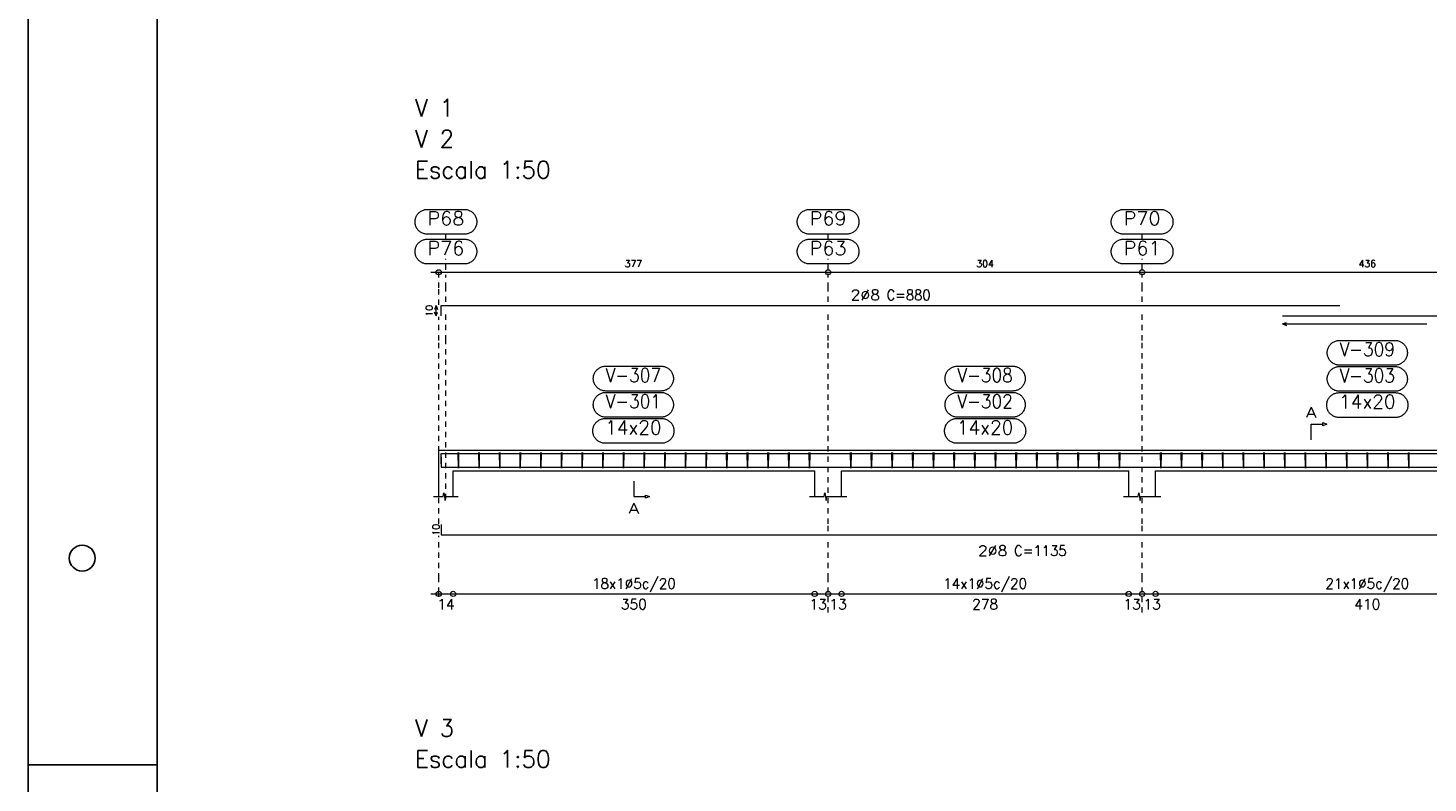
# Model space of a CAD drawing. Header units: millimetres. Extents: x -80 to 444, y 0 to 170.
# Tile 115 of 133: x 270 to 297, y 79 to 94. Entities that reach past the tile are written whole.
import ezdxf
from ezdxf.enums import TextEntityAlignment as Align

# ---------------------------------------------------------------- set-up
doc = ezdxf.new("R2010")
doc.units = ezdxf.units.MM
doc.linetypes.add('CYPE_PUNTO', pattern=[0.075, 0, -0.075])
for name, color, linetype, lineweight in [('ARM_COMPRIMENTOS', 3, 'Continuous', 0), ('ARM_DENTRO_VIGA', 4, 'Continuous', 15), ('ARM_ESTRIBOS', 3, 'Continuous', 0), ('ARM_TEXTOS', 3, 'Continuous', 0), ('COT_ARM', 3, 'Continuous', 0), ('COT_COTAS', 3, 'Continuous', 0), ('COT_EST', 3, 'Continuous', 0), ('COT_LIN_APOIOS', 2, 'CYPE_PUNTO', 0), ('COT_LIN_AUX_COTA', 2, 'CYPE_PUNTO', 0), ('MARCAS_PLANTA', 3, 'Continuous', 0), ('REF_NOME', 3, 'Continuous', 0), ('REF_REFERENCIA', 3, 'Continuous', 0), ('SEC_CONTORNOS', 2, 'Continuous', 9), ('TEXTO_REF_NOME', 3, 'Continuous', 0), ('TEXTO_REF_REFERENCIA', 3, 'Continuous', 0), ('TXT_COMP', 3, 'Continuous', 0), ('TXT_EST', 3, 'Continuous', 0)]:
    doc.layers.add(name, color=color, linetype=linetype, lineweight=lineweight)
doc.styles.add('CYPETXT', font='romans', dxfattribs={"height": 0.2})

msp = doc.modelspace()

# ---------------------------------------------------------------- linework, layer by layer
at = {"color": 1}
msp.add_line((270, 79.85), (272.5, 79.85), dxfattribs=at)
at = {"color": 2}
msp.add_lwpolyline([(270, 124.4), (270, 65), (354.1, 65), (354.1, 124.4)], close=True, dxfattribs=at)
at = {"color": 6}
msp.add_lwpolyline([(272.5, 123.4), (272.5, 66), (353.1, 66), (353.1, 123.4)], close=True, dxfattribs=at)
at = {"color": 1}
msp.add_circle((271.05, 83.85), 0.25, dxfattribs=at)
at = {"layer": 'ARM_COMPRIMENTOS'}
for p, q in [((277.9015, 88.7357), (277.8715, 88.6607)), ((277.9015, 88.7357), (277.9315, 88.6607)), ((277.9015, 88.5357), (277.9015, 88.7357)), ((277.9015, 88.5357), (277.8715, 88.6107)), ((277.9015, 88.5357), (277.9315, 88.6107))]:
    msp.add_line(p, q, dxfattribs=at)
at = {"layer": 'ARM_DENTRO_VIGA'}
for points in [[(278.0015, 88.5357), (278.0015, 88.7357), (295.4015, 88.7357)], [(294.2915, 88.5357), (303.9915, 88.5357)], [(278.0015, 85.6732), (278.0015, 85.8732), (295.4015, 85.8732)], [(278.0015, 85.8092), (278.0015, 85.6092), (300.5015, 85.6092)], [(294.2915, 85.8732), (303.9915, 85.8732)], [(278.0015, 84.4987), (278.0015, 84.2987), (300.5015, 84.2987)]]:
    msp.add_lwpolyline(points, dxfattribs=at)
at = {"layer": 'ARM_ESTRIBOS'}
for points in [[(278.3375, 85.8422), (278.3375, 85.8912), (278.3325, 85.5912), (278.3275, 85.8912), (278.3275, 85.8612), (278.3275, 85.8122)], [(278.7375, 85.8422), (278.7375, 85.8912), (278.7325, 85.5912), (278.7275, 85.8912), (278.7275, 85.8612), (278.7275, 85.8122)], [(279.1375, 85.8422), (279.1375, 85.8912), (279.1325, 85.5912), (279.1275, 85.8912), (279.1275, 85.8612), (279.1275, 85.8122)], [(279.5375, 85.8422), (279.5375, 85.8912), (279.5325, 85.5912), (279.5275, 85.8912), (279.5275, 85.8612), (279.5275, 85.8122)], [(279.9375, 85.8422), (279.9375, 85.8912), (279.9325, 85.5912), (279.9275, 85.8912), (279.9275, 85.8612), (279.9275, 85.8122)], [(280.3375, 85.8422), (280.3375, 85.8912), (280.3325, 85.5912), (280.3275, 85.8912), (280.3275, 85.8612), (280.3275, 85.8122)], [(280.7375, 85.8422), (280.7375, 85.8912), (280.7325, 85.5912), (280.7275, 85.8912), (280.7275, 85.8612), (280.7275, 85.8122)], [(281.1375, 85.8422), (281.1375, 85.8912), (281.1325, 85.5912), (281.1275, 85.8912), (281.1275, 85.8612), (281.1275, 85.8122)], [(281.5375, 85.8422), (281.5375, 85.8912), (281.5325, 85.5912), (281.5275, 85.8912), (281.5275, 85.8612), (281.5275, 85.8122)], [(281.9375, 85.8422), (281.9375, 85.8912), (281.9325, 85.5912), (281.9275, 85.8912), (281.9275, 85.8612), (281.9275, 85.8122)], [(282.3375, 85.8422), (282.3375, 85.8912), (282.3325, 85.5912), (282.3275, 85.8912), (282.3275, 85.8612), (282.3275, 85.8122)], [(282.7375, 85.8422), (282.7375, 85.8912), (282.7325, 85.5912), (282.7275, 85.8912), (282.7275, 85.8612), (282.7275, 85.8122)], [(283.1375, 85.8422), (283.1375, 85.8912), (283.1325, 85.5912), (283.1275, 85.8912), (283.1275, 85.8612), (283.1275, 85.8122)], [(283.5375, 85.8422), (283.5375, 85.8912), (283.5325, 85.5912), (283.5275, 85.8912), (283.5275, 85.8612), (283.5275, 85.8122)], [(283.9375, 85.8422), (283.9375, 85.8912), (283.9325, 85.5912), (283.9275, 85.8912), (283.9275, 85.8612), (283.9275, 85.8122)], [(284.3375, 85.8422), (284.3375, 85.8912), (284.3325, 85.5912), (284.3275, 85.8912), (284.3275, 85.8612), (284.3275, 85.8122)], [(284.7375, 85.8422), (284.7375, 85.8912), (284.7325, 85.5912), (284.7275, 85.8912), (284.7275, 85.8612), (284.7275, 85.8122)], [(285.1375, 85.8422), (285.1375, 85.8912), (285.1325, 85.5912), (285.1275, 85.8912), (285.1275, 85.8612), (285.1275, 85.8122)], [(285.9375, 85.8422), (285.9375, 85.8912), (285.9325, 85.5912), (285.9275, 85.8912), (285.9275, 85.8612), (285.9275, 85.8122)], [(286.3375, 85.8422), (286.3375, 85.8912), (286.3325, 85.5912), (286.3275, 85.8912), (286.3275, 85.8612), (286.3275, 85.8122)], [(286.7375, 85.8422), (286.7375, 85.8912), (286.7325, 85.5912), (286.7275, 85.8912), (286.7275, 85.8612), (286.7275, 85.8122)], [(287.1375, 85.8422), (287.1375, 85.8912), (287.1325, 85.5912), (287.1275, 85.8912), (287.1275, 85.8612), (287.1275, 85.8122)], [(287.5375, 85.8422), (287.5375, 85.8912), (287.5325, 85.5912), (287.5275, 85.8912), (287.5275, 85.8612), (287.5275, 85.8122)], [(287.9375, 85.8422), (287.9375, 85.8912), (287.9325, 85.5912), (287.9275, 85.8912), (287.9275, 85.8612), (287.9275, 85.8122)], [(288.3375, 85.8422), (288.3375, 85.8912), (288.3325, 85.5912), (288.3275, 85.8912), (288.3275, 85.8612), (288.3275, 85.8122)], [(288.7375, 85.8422), (288.7375, 85.8912), (288.7325, 85.5912), (288.7275, 85.8912), (288.7275, 85.8612), (288.7275, 85.8122)], [(289.1375, 85.8422), (289.1375, 85.8912), (289.1325, 85.5912), (289.1275, 85.8912), (289.1275, 85.8612), (289.1275, 85.8122)], [(289.5375, 85.8422), (289.5375, 85.8912), (289.5325, 85.5912), (289.5275, 85.8912), (289.5275, 85.8612), (289.5275, 85.8122)], [(289.9375, 85.8422), (289.9375, 85.8912), (289.9325, 85.5912), (289.9275, 85.8912), (289.9275, 85.8612), (289.9275, 85.8122)], [(290.3375, 85.8422), (290.3375, 85.8912), (290.3325, 85.5912), (290.3275, 85.8912), (290.3275, 85.8612), (290.3275, 85.8122)], [(290.7375, 85.8422), (290.7375, 85.8912), (290.7325, 85.5912), (290.7275, 85.8912), (290.7275, 85.8612), (290.7275, 85.8122)], [(291.1375, 85.8422), (291.1375, 85.8912), (291.1325, 85.5912), (291.1275, 85.8912), (291.1275, 85.8612), (291.1275, 85.8122)], [(291.9375, 85.8422), (291.9375, 85.8912), (291.9325, 85.5912), (291.9275, 85.8912), (291.9275, 85.8612), (291.9275, 85.8122)], [(292.3375, 85.8422), (292.3375, 85.8912), (292.3325, 85.5912), (292.3275, 85.8912), (292.3275, 85.8612), (292.3275, 85.8122)], [(292.7375, 85.8422), (292.7375, 85.8912), (292.7325, 85.5912), (292.7275, 85.8912), (292.7275, 85.8612), (292.7275, 85.8122)], [(293.1375, 85.8422), (293.1375, 85.8912), (293.1325, 85.5912), (293.1275, 85.8912), (293.1275, 85.8612), (293.1275, 85.8122)], [(293.5375, 85.8422), (293.5375, 85.8912), (293.5325, 85.5912), (293.5275, 85.8912), (293.5275, 85.8612), (293.5275, 85.8122)], [(293.9375, 85.8422), (293.9375, 85.8912), (293.9325, 85.5912), (293.9275, 85.8912), (293.9275, 85.8612), (293.9275, 85.8122)], [(294.3375, 85.8422), (294.3375, 85.8912), (294.3325, 85.5912), (294.3275, 85.8912), (294.3275, 85.8612), (294.3275, 85.8122)], [(294.7375, 85.8422), (294.7375, 85.8912), (294.7325, 85.5912), (294.7275, 85.8912), (294.7275, 85.8612), (294.7275, 85.8122)], [(295.1375, 85.8422), (295.1375, 85.8912), (295.1325, 85.5912), (295.1275, 85.8912), (295.1275, 85.8612), (295.1275, 85.8122)], [(295.5375, 85.8422), (295.5375, 85.8912), (295.5325, 85.5912), (295.5275, 85.8912), (295.5275, 85.8612), (295.5275, 85.8122)], [(295.9375, 85.8422), (295.9375, 85.8912), (295.9325, 85.5912), (295.9275, 85.8912), (295.9275, 85.8612), (295.9275, 85.8122)], [(296.3375, 85.8422), (296.3375, 85.8912), (296.3325, 85.5912), (296.3275, 85.8912), (296.3275, 85.8612), (296.3275, 85.8122)], [(296.7375, 85.8422), (296.7375, 85.8912), (296.7325, 85.5912), (296.7275, 85.8912), (296.7275, 85.8612), (296.7275, 85.8122)]]:
    msp.add_lwpolyline(points, dxfattribs=at)
at = {"layer": 'COT_ARM'}
for q in [(294.3665, 88.4107), (294.3665, 88.3507), (297.086, 88.3807)]:
    msp.add_line((294.2915, 88.3807), q, dxfattribs=at)
at = {"layer": 'COT_COTAS'}
msp.add_lwpolyline([(277.8015, 89.3807), (285.4915, 89.3807), (291.5715, 89.3807), (300.2915, 89.3807), (308.8915, 89.3807), (317.3715, 89.3807), (326.3815, 89.3807)], dxfattribs=at)
for centre in [(277.9515, 89.3807), (285.4915, 89.3807), (291.5715, 89.3807)]:
    msp.add_circle(centre, 0.05, dxfattribs=at)
at = {"layer": 'COT_EST'}
msp.add_lwpolyline([(277.8015, 83.1587), (278.2315, 83.1587), (285.2315, 83.1587), (285.4915, 83.1587), (285.7515, 83.1587), (291.3115, 83.1587), (291.5715, 83.1587), (291.8315, 83.1587), (300.0315, 83.1587), (300.2915, 83.1587), (300.5515, 83.1587), (308.6315, 83.1587), (308.8915, 83.1587), (309.1515, 83.1587), (317.1115, 83.1587), (317.3715, 83.1587), (317.6315, 83.1587), (325.7115, 83.1587), (326.3815, 83.1587)], dxfattribs=at)
for centre in [(277.9515, 83.1587), (278.2315, 83.1587), (285.2315, 83.1587), (285.4915, 83.1587), (285.7515, 83.1587), (291.3115, 83.1587), (291.5715, 83.1587), (291.8315, 83.1587)]:
    msp.add_circle(centre, 0.05, dxfattribs=at)
at = {"layer": 'COT_LIN_APOIOS'}
for p, q in [((285.4915, 82.7987), (285.4915, 83.1337)), ((291.5715, 82.7987), (291.5715, 83.1337))]:
    msp.add_line(p, q, dxfattribs=at)
for points in [[(277.9515, 88.7507), (277.9515, 89.0807), (277.9515, 89.3557), (277.9515, 89.3807)], [(285.4915, 88.8107), (285.4915, 89.0807), (285.4915, 89.3557)], [(291.5715, 88.8107), (291.5715, 89.0807), (291.5715, 89.3557)], [(285.4915, 84.3737), (285.4915, 84.5137), (285.4915, 88.0632), (285.4915, 88.6607)], [(291.5715, 84.3737), (291.5715, 84.5137), (291.5715, 88.0632), (291.5715, 88.6607)], [(277.9515, 84.5137), (277.9515, 88.0632), (277.9515, 88.5207)], [(277.9515, 83.0987), (277.9515, 83.1337), (277.9515, 83.1837), (277.9515, 83.4587), (277.9515, 84.2837)], [(285.4915, 83.1837), (285.4915, 83.4587), (285.4915, 84.2237)], [(291.5715, 83.1837), (291.5715, 83.4587), (291.5715, 84.2237)]]:
    msp.add_lwpolyline(points, dxfattribs=at)
at = {"layer": 'COT_LIN_AUX_COTA'}
for p, q in [((278.0915, 90.0207), (278.0915, 90.1167)), ((285.4915, 90.0207), (285.4915, 90.1167)), ((291.5715, 90.0207), (291.5715, 90.1167)), ((278.0915, 89.4307), (278.0915, 89.6407)), ((285.4915, 89.4307), (285.4915, 89.6407)), ((291.5715, 89.4307), (291.5715, 89.6407))]:
    msp.add_line(p, q, dxfattribs=at)
for points in [[(278.0915, 88.8107), (278.0915, 89.0807), (278.0915, 89.3307)], [(278.0915, 84.9912), (278.0915, 88.0632), (278.0915, 88.6607)]]:
    msp.add_lwpolyline(points, dxfattribs=at)
at = {"layer": 'MARCAS_PLANTA'}
for points in [[(294.8465, 86.1412), (294.8465, 86.4412), (295.0715, 86.4412), (295.0715, 86.4712), (295.1465, 86.4412), (295.0715, 86.4112), (295.0715, 86.4412)], [(281.7315, 85.3412), (281.7315, 85.0412), (281.9565, 85.0412), (281.9565, 85.0712), (282.0315, 85.0412), (281.9565, 85.0112), (281.9565, 85.0412)]]:
    msp.add_lwpolyline(points, dxfattribs=at)
at = {"layer": 'REF_NOME'}
for points in [[(296.4675, 88.0632), (296.4835, 88.0627), (296.4995, 88.0611), (296.5153, 88.0584), (296.5309, 88.0547), (296.5462, 88.0499), (296.5612, 88.0442), (296.5757, 88.0374), (296.5898, 88.0297), (296.6033, 88.0211), (296.6162, 88.0116), (296.6285, 88.0012), (296.64, 87.9901), (296.6508, 87.9782), (296.6607, 87.9656), (296.6698, 87.9524), (296.678, 87.9386), (296.6852, 87.9243), (296.6915, 87.9095), (296.6967, 87.8943), (296.701, 87.8789), (296.7042, 87.8631), (296.7063, 87.8472), (296.7074, 87.8312), (296.7074, 87.8152), (296.7063, 87.7992), (296.7042, 87.7833), (296.701, 87.7676), (296.6967, 87.7521), (296.6915, 87.737), (296.6852, 87.7222), (296.678, 87.7079), (296.6698, 87.6941), (296.6607, 87.6809), (296.6508, 87.6683), (296.64, 87.6564), (296.6285, 87.6452), (296.6162, 87.6349), (296.6033, 87.6254), (296.5898, 87.6167), (296.5757, 87.609), (296.5612, 87.6023), (296.5462, 87.5965), (296.5309, 87.5918), (296.5153, 87.588), (296.4995, 87.5854), (296.4835, 87.5838), (296.4675, 87.5832), (295.3955, 87.5832), (295.3795, 87.5838), (295.3635, 87.5854), (295.3477, 87.588), (295.3321, 87.5918), (295.3168, 87.5965), (295.3018, 87.6023), (295.2873, 87.609), (295.2732, 87.6167), (295.2597, 87.6254), (295.2468, 87.6349), (295.2345, 87.6452), (295.223, 87.6564), (295.2122, 87.6683), (295.2023, 87.6809), (295.1932, 87.6941), (295.185, 87.7079), (295.1778, 87.7222), (295.1715, 87.737), (295.1663, 87.7521), (295.162, 87.7676), (295.1588, 87.7833), (295.1567, 87.7992), (295.1556, 87.8152), (295.1556, 87.8312), (295.1567, 87.8472), (295.1588, 87.8631), (295.162, 87.8789), (295.1663, 87.8943), (295.1715, 87.9095), (295.1778, 87.9243), (295.185, 87.9386), (295.1932, 87.9524), (295.2023, 87.9656), (295.2122, 87.9782), (295.223, 87.9901), (295.2345, 88.0012), (295.2468, 88.0116), (295.2597, 88.0211), (295.2732, 88.0297), (295.2873, 88.0374), (295.3018, 88.0442), (295.3168, 88.0499), (295.3321, 88.0547), (295.3477, 88.0584), (295.3635, 88.0611), (295.3795, 88.0627), (295.3955, 88.0632), (296.4675, 88.0632)], [(282.2575, 87.5632), (282.2735, 87.5627), (282.2895, 87.5611), (282.3053, 87.5584), (282.3209, 87.5547), (282.3362, 87.5499), (282.3512, 87.5442), (282.3657, 87.5374), (282.3798, 87.5297), (282.3933, 87.5211), (282.4062, 87.5116), (282.4185, 87.5012), (282.43, 87.4901), (282.4408, 87.4782), (282.4507, 87.4656), (282.4598, 87.4524), (282.468, 87.4386), (282.4752, 87.4243), (282.4815, 87.4095), (282.4867, 87.3943), (282.491, 87.3789), (282.4942, 87.3631), (282.4963, 87.3472), (282.4974, 87.3312), (282.4974, 87.3152), (282.4963, 87.2992), (282.4942, 87.2833), (282.491, 87.2676), (282.4867, 87.2521), (282.4815, 87.237), (282.4752, 87.2222), (282.468, 87.2079), (282.4598, 87.1941), (282.4507, 87.1809), (282.4408, 87.1683), (282.43, 87.1564), (282.4185, 87.1452), (282.4062, 87.1349), (282.3933, 87.1254), (282.3798, 87.1167), (282.3657, 87.109), (282.3512, 87.1023), (282.3362, 87.0965), (282.3209, 87.0918), (282.3053, 87.088), (282.2895, 87.0854), (282.2735, 87.0838), (282.2575, 87.0832), (281.1855, 87.0832), (281.1695, 87.0838), (281.1535, 87.0854), (281.1377, 87.088), (281.1221, 87.0918), (281.1068, 87.0965), (281.0918, 87.1023), (281.0773, 87.109), (281.0632, 87.1167), (281.0497, 87.1254), (281.0368, 87.1349), (281.0245, 87.1452), (281.013, 87.1564), (281.0022, 87.1683), (280.9923, 87.1809), (280.9832, 87.1941), (280.975, 87.2079), (280.9678, 87.2222), (280.9615, 87.237), (280.9563, 87.2521), (280.952, 87.2676), (280.9488, 87.2833), (280.9467, 87.2992), (280.9456, 87.3152), (280.9456, 87.3312), (280.9467, 87.3472), (280.9488, 87.3631), (280.952, 87.3789), (280.9563, 87.3943), (280.9615, 87.4095), (280.9678, 87.4243), (280.975, 87.4386), (280.9832, 87.4524), (280.9923, 87.4656), (281.0022, 87.4782), (281.013, 87.4901), (281.0245, 87.5012), (281.0368, 87.5116), (281.0497, 87.5211), (281.0632, 87.5297), (281.0773, 87.5374), (281.0918, 87.5442), (281.1068, 87.5499), (281.1221, 87.5547), (281.1377, 87.5584), (281.1535, 87.5611), (281.1695, 87.5627), (281.1855, 87.5632), (282.2575, 87.5632)], [(289.0675, 87.5632), (289.0835, 87.5627), (289.0995, 87.5611), (289.1153, 87.5584), (289.1309, 87.5547), (289.1462, 87.5499), (289.1612, 87.5442), (289.1757, 87.5374), (289.1898, 87.5297), (289.2033, 87.5211), (289.2162, 87.5116), (289.2285, 87.5012), (289.24, 87.4901), (289.2508, 87.4782), (289.2607, 87.4656), (289.2698, 87.4524), (289.278, 87.4386), (289.2852, 87.4243), (289.2915, 87.4095), (289.2967, 87.3943), (289.301, 87.3789), (289.3042, 87.3631), (289.3063, 87.3472), (289.3074, 87.3312), (289.3074, 87.3152), (289.3063, 87.2992), (289.3042, 87.2833), (289.301, 87.2676), (289.2967, 87.2521), (289.2915, 87.237), (289.2852, 87.2222), (289.278, 87.2079), (289.2698, 87.1941), (289.2607, 87.1809), (289.2508, 87.1683), (289.24, 87.1564), (289.2285, 87.1452), (289.2162, 87.1349), (289.2033, 87.1254), (289.1898, 87.1167), (289.1757, 87.109), (289.1612, 87.1023), (289.1462, 87.0965), (289.1309, 87.0918), (289.1153, 87.088), (289.0995, 87.0854), (289.0835, 87.0838), (289.0675, 87.0832), (287.9955, 87.0832), (287.9795, 87.0838), (287.9635, 87.0854), (287.9477, 87.088), (287.9321, 87.0918), (287.9168, 87.0965), (287.9018, 87.1023), (287.8873, 87.109), (287.8732, 87.1167), (287.8597, 87.1254), (287.8468, 87.1349), (287.8345, 87.1452), (287.823, 87.1564), (287.8122, 87.1683), (287.8023, 87.1809), (287.7932, 87.1941), (287.785, 87.2079), (287.7778, 87.2222), (287.7715, 87.237), (287.7663, 87.2521), (287.762, 87.2676), (287.7588, 87.2833), (287.7567, 87.2992), (287.7556, 87.3152), (287.7556, 87.3312), (287.7567, 87.3472), (287.7588, 87.3631), (287.762, 87.3789), (287.7663, 87.3943), (287.7715, 87.4095), (287.7778, 87.4243), (287.785, 87.4386), (287.7932, 87.4524), (287.8023, 87.4656), (287.8122, 87.4782), (287.823, 87.4901), (287.8345, 87.5012), (287.8468, 87.5116), (287.8597, 87.5211), (287.8732, 87.5297), (287.8873, 87.5374), (287.9018, 87.5442), (287.9168, 87.5499), (287.9321, 87.5547), (287.9477, 87.5584), (287.9635, 87.5611), (287.9795, 87.5627), (287.9955, 87.5632), (289.0675, 87.5632)], [(296.4675, 87.5572), (296.4835, 87.5567), (296.4995, 87.5551), (296.5153, 87.5524), (296.5309, 87.5487), (296.5462, 87.5439), (296.5612, 87.5382), (296.5757, 87.5314), (296.5898, 87.5237), (296.6033, 87.5151), (296.6162, 87.5056), (296.6285, 87.4952), (296.64, 87.4841), (296.6508, 87.4722), (296.6607, 87.4596), (296.6698, 87.4464), (296.678, 87.4326), (296.6852, 87.4183), (296.6915, 87.4035), (296.6967, 87.3883), (296.701, 87.3729), (296.7042, 87.3571), (296.7063, 87.3412), (296.7074, 87.3252), (296.7074, 87.3092), (296.7063, 87.2932), (296.7042, 87.2773), (296.701, 87.2616), (296.6967, 87.2461), (296.6915, 87.231), (296.6852, 87.2162), (296.678, 87.2019), (296.6698, 87.1881), (296.6607, 87.1749), (296.6508, 87.1623), (296.64, 87.1504), (296.6285, 87.1392), (296.6162, 87.1289), (296.6033, 87.1194), (296.5898, 87.1107), (296.5757, 87.103), (296.5612, 87.0963), (296.5462, 87.0905), (296.5309, 87.0858), (296.5153, 87.082), (296.4995, 87.0794), (296.4835, 87.0778), (296.4675, 87.0772), (295.3955, 87.0772), (295.3795, 87.0778), (295.3635, 87.0794), (295.3477, 87.082), (295.3321, 87.0858), (295.3168, 87.0905), (295.3018, 87.0963), (295.2873, 87.103), (295.2732, 87.1107), (295.2597, 87.1194), (295.2468, 87.1289), (295.2345, 87.1392), (295.223, 87.1504), (295.2122, 87.1623), (295.2023, 87.1749), (295.1932, 87.1881), (295.185, 87.2019), (295.1778, 87.2162), (295.1715, 87.231), (295.1663, 87.2461), (295.162, 87.2616), (295.1588, 87.2773), (295.1567, 87.2932), (295.1556, 87.3092), (295.1556, 87.3252), (295.1567, 87.3412), (295.1588, 87.3571), (295.162, 87.3729), (295.1663, 87.3883), (295.1715, 87.4035), (295.1778, 87.4183), (295.185, 87.4326), (295.1932, 87.4464), (295.2023, 87.4596), (295.2122, 87.4722), (295.223, 87.4841), (295.2345, 87.4952), (295.2468, 87.5056), (295.2597, 87.5151), (295.2732, 87.5237), (295.2873, 87.5314), (295.3018, 87.5382), (295.3168, 87.5439), (295.3321, 87.5487), (295.3477, 87.5524), (295.3635, 87.5551), (295.3795, 87.5567), (295.3955, 87.5572), (296.4675, 87.5572)], [(282.2575, 87.0572), (282.2735, 87.0567), (282.2895, 87.0551), (282.3053, 87.0524), (282.3209, 87.0487), (282.3362, 87.0439), (282.3512, 87.0382), (282.3657, 87.0314), (282.3798, 87.0237), (282.3933, 87.0151), (282.4062, 87.0056), (282.4185, 86.9952), (282.43, 86.9841), (282.4408, 86.9722), (282.4507, 86.9596), (282.4598, 86.9464), (282.468, 86.9326), (282.4752, 86.9183), (282.4815, 86.9035), (282.4867, 86.8883), (282.491, 86.8729), (282.4942, 86.8571), (282.4963, 86.8412), (282.4974, 86.8252), (282.4974, 86.8092), (282.4963, 86.7932), (282.4942, 86.7773), (282.491, 86.7616), (282.4867, 86.7461), (282.4815, 86.731), (282.4752, 86.7162), (282.468, 86.7019), (282.4598, 86.6881), (282.4507, 86.6749), (282.4408, 86.6623), (282.43, 86.6504), (282.4185, 86.6392), (282.4062, 86.6289), (282.3933, 86.6194), (282.3798, 86.6107), (282.3657, 86.603), (282.3512, 86.5963), (282.3362, 86.5905), (282.3209, 86.5858), (282.3053, 86.582), (282.2895, 86.5794), (282.2735, 86.5778), (282.2575, 86.5772), (281.1855, 86.5772), (281.1695, 86.5778), (281.1535, 86.5794), (281.1377, 86.582), (281.1221, 86.5858), (281.1068, 86.5905), (281.0918, 86.5963), (281.0773, 86.603), (281.0632, 86.6107), (281.0497, 86.6194), (281.0368, 86.6289), (281.0245, 86.6392), (281.013, 86.6504), (281.0022, 86.6623), (280.9923, 86.6749), (280.9832, 86.6881), (280.975, 86.7019), (280.9678, 86.7162), (280.9615, 86.731), (280.9563, 86.7461), (280.952, 86.7616), (280.9488, 86.7773), (280.9467, 86.7932), (280.9456, 86.8092), (280.9456, 86.8252), (280.9467, 86.8412), (280.9488, 86.8571), (280.952, 86.8729), (280.9563, 86.8883), (280.9615, 86.9035), (280.9678, 86.9183), (280.975, 86.9326), (280.9832, 86.9464), (280.9923, 86.9596), (281.0022, 86.9722), (281.013, 86.9841), (281.0245, 86.9952), (281.0368, 87.0056), (281.0497, 87.0151), (281.0632, 87.0237), (281.0773, 87.0314), (281.0918, 87.0382), (281.1068, 87.0439), (281.1221, 87.0487), (281.1377, 87.0524), (281.1535, 87.0551), (281.1695, 87.0567), (281.1855, 87.0572), (282.2575, 87.0572)], [(289.0675, 87.0572), (289.0835, 87.0567), (289.0995, 87.0551), (289.1153, 87.0524), (289.1309, 87.0487), (289.1462, 87.0439), (289.1612, 87.0382), (289.1757, 87.0314), (289.1898, 87.0237), (289.2033, 87.0151), (289.2162, 87.0056), (289.2285, 86.9952), (289.24, 86.9841), (289.2508, 86.9722), (289.2607, 86.9596), (289.2698, 86.9464), (289.278, 86.9326), (289.2852, 86.9183), (289.2915, 86.9035), (289.2967, 86.8883), (289.301, 86.8729), (289.3042, 86.8571), (289.3063, 86.8412), (289.3074, 86.8252), (289.3074, 86.8092), (289.3063, 86.7932), (289.3042, 86.7773), (289.301, 86.7616), (289.2967, 86.7461), (289.2915, 86.731), (289.2852, 86.7162), (289.278, 86.7019), (289.2698, 86.6881), (289.2607, 86.6749), (289.2508, 86.6623), (289.24, 86.6504), (289.2285, 86.6392), (289.2162, 86.6289), (289.2033, 86.6194), (289.1898, 86.6107), (289.1757, 86.603), (289.1612, 86.5963), (289.1462, 86.5905), (289.1309, 86.5858), (289.1153, 86.582), (289.0995, 86.5794), (289.0835, 86.5778), (289.0675, 86.5772), (287.9955, 86.5772), (287.9795, 86.5778), (287.9635, 86.5794), (287.9477, 86.582), (287.9321, 86.5858), (287.9168, 86.5905), (287.9018, 86.5963), (287.8873, 86.603), (287.8732, 86.6107), (287.8597, 86.6194), (287.8468, 86.6289), (287.8345, 86.6392), (287.823, 86.6504), (287.8122, 86.6623), (287.8023, 86.6749), (287.7932, 86.6881), (287.785, 86.7019), (287.7778, 86.7162), (287.7715, 86.731), (287.7663, 86.7461), (287.762, 86.7616), (287.7588, 86.7773), (287.7567, 86.7932), (287.7556, 86.8092), (287.7556, 86.8252), (287.7567, 86.8412), (287.7588, 86.8571), (287.762, 86.8729), (287.7663, 86.8883), (287.7715, 86.9035), (287.7778, 86.9183), (287.785, 86.9326), (287.7932, 86.9464), (287.8023, 86.9596), (287.8122, 86.9722), (287.823, 86.9841), (287.8345, 86.9952), (287.8468, 87.0056), (287.8597, 87.0151), (287.8732, 87.0237), (287.8873, 87.0314), (287.9018, 87.0382), (287.9168, 87.0439), (287.9321, 87.0487), (287.9477, 87.0524), (287.9635, 87.0551), (287.9795, 87.0567), (287.9955, 87.0572), (289.0675, 87.0572)], [(296.4775, 87.0512), (296.4935, 87.0507), (296.5095, 87.0491), (296.5253, 87.0464), (296.5409, 87.0427), (296.5562, 87.0379), (296.5712, 87.0322), (296.5857, 87.0254), (296.5998, 87.0177), (296.6133, 87.0091), (296.6262, 86.9996), (296.6385, 86.9892), (296.65, 86.9781), (296.6608, 86.9662), (296.6707, 86.9536), (296.6798, 86.9404), (296.688, 86.9266), (296.6952, 86.9123), (296.7015, 86.8975), (296.7067, 86.8823), (296.711, 86.8669), (296.7142, 86.8511), (296.7163, 86.8352), (296.7174, 86.8192), (296.7174, 86.8032), (296.7163, 86.7872), (296.7142, 86.7713), (296.711, 86.7556), (296.7067, 86.7401), (296.7015, 86.725), (296.6952, 86.7102), (296.688, 86.6959), (296.6798, 86.6821), (296.6707, 86.6689), (296.6608, 86.6563), (296.65, 86.6444), (296.6385, 86.6332), (296.6262, 86.6229), (296.6133, 86.6134), (296.5998, 86.6047), (296.5857, 86.597), (296.5712, 86.5903), (296.5562, 86.5845), (296.5409, 86.5798), (296.5253, 86.576), (296.5095, 86.5734), (296.4935, 86.5718), (296.4775, 86.5712), (295.3855, 86.5712), (295.3695, 86.5718), (295.3535, 86.5734), (295.3377, 86.576), (295.3221, 86.5798), (295.3068, 86.5845), (295.2918, 86.5903), (295.2773, 86.597), (295.2632, 86.6047), (295.2497, 86.6134), (295.2368, 86.6229), (295.2245, 86.6332), (295.213, 86.6444), (295.2022, 86.6563), (295.1923, 86.6689), (295.1832, 86.6821), (295.175, 86.6959), (295.1678, 86.7102), (295.1615, 86.725), (295.1563, 86.7401), (295.152, 86.7556), (295.1488, 86.7713), (295.1467, 86.7872), (295.1456, 86.8032), (295.1456, 86.8192), (295.1467, 86.8352), (295.1488, 86.8511), (295.152, 86.8669), (295.1563, 86.8823), (295.1615, 86.8975), (295.1678, 86.9123), (295.175, 86.9266), (295.1832, 86.9404), (295.1923, 86.9536), (295.2022, 86.9662), (295.213, 86.9781), (295.2245, 86.9892), (295.2368, 86.9996), (295.2497, 87.0091), (295.2632, 87.0177), (295.2773, 87.0254), (295.2918, 87.0322), (295.3068, 87.0379), (295.3221, 87.0427), (295.3377, 87.0464), (295.3535, 87.0491), (295.3695, 87.0507), (295.3855, 87.0512), (296.4775, 87.0512)], [(282.2675, 86.5512), (282.2835, 86.5507), (282.2995, 86.5491), (282.3153, 86.5464), (282.3309, 86.5427), (282.3462, 86.5379), (282.3612, 86.5322), (282.3757, 86.5254), (282.3898, 86.5177), (282.4033, 86.5091), (282.4162, 86.4996), (282.4285, 86.4892), (282.44, 86.4781), (282.4508, 86.4662), (282.4607, 86.4536), (282.4698, 86.4404), (282.478, 86.4266), (282.4852, 86.4123), (282.4915, 86.3975), (282.4967, 86.3823), (282.501, 86.3669), (282.5042, 86.3511), (282.5063, 86.3352), (282.5074, 86.3192), (282.5074, 86.3032), (282.5063, 86.2872), (282.5042, 86.2713), (282.501, 86.2556), (282.4967, 86.2401), (282.4915, 86.225), (282.4852, 86.2102), (282.478, 86.1959), (282.4698, 86.1821), (282.4607, 86.1689), (282.4508, 86.1563), (282.44, 86.1444), (282.4285, 86.1332), (282.4162, 86.1229), (282.4033, 86.1134), (282.3898, 86.1047), (282.3757, 86.097), (282.3612, 86.0903), (282.3462, 86.0845), (282.3309, 86.0798), (282.3153, 86.076), (282.2995, 86.0734), (282.2835, 86.0718), (282.2675, 86.0712), (281.1755, 86.0712), (281.1595, 86.0718), (281.1435, 86.0734), (281.1277, 86.076), (281.1121, 86.0798), (281.0968, 86.0845), (281.0818, 86.0903), (281.0673, 86.097), (281.0532, 86.1047), (281.0397, 86.1134), (281.0268, 86.1229), (281.0145, 86.1332), (281.003, 86.1444), (280.9922, 86.1563), (280.9823, 86.1689), (280.9732, 86.1821), (280.965, 86.1959), (280.9578, 86.2102), (280.9515, 86.225), (280.9463, 86.2401), (280.942, 86.2556), (280.9388, 86.2713), (280.9367, 86.2872), (280.9356, 86.3032), (280.9356, 86.3192), (280.9367, 86.3352), (280.9388, 86.3511), (280.942, 86.3669), (280.9463, 86.3823), (280.9515, 86.3975), (280.9578, 86.4123), (280.965, 86.4266), (280.9732, 86.4404), (280.9823, 86.4536), (280.9922, 86.4662), (281.003, 86.4781), (281.0145, 86.4892), (281.0268, 86.4996), (281.0397, 86.5091), (281.0532, 86.5177), (281.0673, 86.5254), (281.0818, 86.5322), (281.0968, 86.5379), (281.1121, 86.5427), (281.1277, 86.5464), (281.1435, 86.5491), (281.1595, 86.5507), (281.1755, 86.5512), (282.2675, 86.5512)], [(289.0775, 86.5512), (289.0935, 86.5507), (289.1095, 86.5491), (289.1253, 86.5464), (289.1409, 86.5427), (289.1562, 86.5379), (289.1712, 86.5322), (289.1857, 86.5254), (289.1998, 86.5177), (289.2133, 86.5091), (289.2262, 86.4996), (289.2385, 86.4892), (289.25, 86.4781), (289.2608, 86.4662), (289.2707, 86.4536), (289.2798, 86.4404), (289.288, 86.4266), (289.2952, 86.4123), (289.3015, 86.3975), (289.3067, 86.3823), (289.311, 86.3669), (289.3142, 86.3511), (289.3163, 86.3352), (289.3174, 86.3192), (289.3174, 86.3032), (289.3163, 86.2872), (289.3142, 86.2713), (289.311, 86.2556), (289.3067, 86.2401), (289.3015, 86.225), (289.2952, 86.2102), (289.288, 86.1959), (289.2798, 86.1821), (289.2707, 86.1689), (289.2608, 86.1563), (289.25, 86.1444), (289.2385, 86.1332), (289.2262, 86.1229), (289.2133, 86.1134), (289.1998, 86.1047), (289.1857, 86.097), (289.1712, 86.0903), (289.1562, 86.0845), (289.1409, 86.0798), (289.1253, 86.076), (289.1095, 86.0734), (289.0935, 86.0718), (289.0775, 86.0712), (287.9855, 86.0712), (287.9695, 86.0718), (287.9535, 86.0734), (287.9377, 86.076), (287.9221, 86.0798), (287.9068, 86.0845), (287.8918, 86.0903), (287.8773, 86.097), (287.8632, 86.1047), (287.8497, 86.1134), (287.8368, 86.1229), (287.8245, 86.1332), (287.813, 86.1444), (287.8022, 86.1563), (287.7923, 86.1689), (287.7832, 86.1821), (287.775, 86.1959), (287.7678, 86.2102), (287.7615, 86.225), (287.7563, 86.2401), (287.752, 86.2556), (287.7488, 86.2713), (287.7467, 86.2872), (287.7456, 86.3032), (287.7456, 86.3192), (287.7467, 86.3352), (287.7488, 86.3511), (287.752, 86.3669), (287.7563, 86.3823), (287.7615, 86.3975), (287.7678, 86.4123), (287.775, 86.4266), (287.7832, 86.4404), (287.7923, 86.4536), (287.8022, 86.4662), (287.813, 86.4781), (287.8245, 86.4892), (287.8368, 86.4996), (287.8497, 86.5091), (287.8632, 86.5177), (287.8773, 86.5254), (287.8918, 86.5322), (287.9068, 86.5379), (287.9221, 86.5427), (287.9377, 86.5464), (287.9535, 86.5491), (287.9695, 86.5507), (287.9855, 86.5512), (289.0775, 86.5512)]]:
    msp.add_lwpolyline(points, close=True, dxfattribs=at)
at = {"layer": 'REF_REFERENCIA'}
for points in [[(278.4495, 90.5967), (278.4655, 90.5962), (278.4815, 90.5946), (278.4973, 90.5919), (278.5129, 90.5882), (278.5282, 90.5834), (278.5432, 90.5777), (278.5577, 90.5709), (278.5718, 90.5632), (278.5853, 90.5546), (278.5982, 90.5451), (278.6105, 90.5347), (278.622, 90.5236), (278.6328, 90.5117), (278.6427, 90.4991), (278.6518, 90.4859), (278.66, 90.4721), (278.6672, 90.4578), (278.6735, 90.443), (278.6787, 90.4278), (278.683, 90.4124), (278.6862, 90.3966), (278.6883, 90.3807), (278.6894, 90.3647), (278.6894, 90.3487), (278.6883, 90.3327), (278.6862, 90.3168), (278.683, 90.3011), (278.6787, 90.2856), (278.6735, 90.2705), (278.6672, 90.2557), (278.66, 90.2414), (278.6518, 90.2276), (278.6427, 90.2144), (278.6328, 90.2018), (278.622, 90.1899), (278.6105, 90.1787), (278.5982, 90.1684), (278.5853, 90.1589), (278.5718, 90.1502), (278.5577, 90.1425), (278.5432, 90.1358), (278.5282, 90.13), (278.5129, 90.1253), (278.4973, 90.1215), (278.4815, 90.1189), (278.4655, 90.1173), (278.4495, 90.1167), (277.7335, 90.1167), (277.7175, 90.1173), (277.7015, 90.1189), (277.6857, 90.1215), (277.6701, 90.1253), (277.6548, 90.13), (277.6398, 90.1358), (277.6253, 90.1425), (277.6112, 90.1502), (277.5977, 90.1589), (277.5848, 90.1684), (277.5725, 90.1787), (277.561, 90.1899), (277.5502, 90.2018), (277.5403, 90.2144), (277.5312, 90.2276), (277.523, 90.2414), (277.5158, 90.2557), (277.5095, 90.2705), (277.5043, 90.2856), (277.5, 90.3011), (277.4968, 90.3168), (277.4947, 90.3327), (277.4936, 90.3487), (277.4936, 90.3647), (277.4947, 90.3807), (277.4968, 90.3966), (277.5, 90.4124), (277.5043, 90.4278), (277.5095, 90.443), (277.5158, 90.4578), (277.523, 90.4721), (277.5312, 90.4859), (277.5403, 90.4991), (277.5502, 90.5117), (277.561, 90.5236), (277.5725, 90.5347), (277.5848, 90.5451), (277.5977, 90.5546), (277.6112, 90.5632), (277.6253, 90.5709), (277.6398, 90.5777), (277.6548, 90.5834), (277.6701, 90.5882), (277.6857, 90.5919), (277.7015, 90.5946), (277.7175, 90.5962), (277.7335, 90.5967), (278.4495, 90.5967)], [(285.8495, 90.5967), (285.8655, 90.5962), (285.8815, 90.5946), (285.8973, 90.5919), (285.9129, 90.5882), (285.9282, 90.5834), (285.9432, 90.5777), (285.9577, 90.5709), (285.9718, 90.5632), (285.9853, 90.5546), (285.9982, 90.5451), (286.0105, 90.5347), (286.022, 90.5236), (286.0328, 90.5117), (286.0427, 90.4991), (286.0518, 90.4859), (286.06, 90.4721), (286.0672, 90.4578), (286.0735, 90.443), (286.0787, 90.4278), (286.083, 90.4124), (286.0862, 90.3966), (286.0883, 90.3807), (286.0894, 90.3647), (286.0894, 90.3487), (286.0883, 90.3327), (286.0862, 90.3168), (286.083, 90.3011), (286.0787, 90.2856), (286.0735, 90.2705), (286.0672, 90.2557), (286.06, 90.2414), (286.0518, 90.2276), (286.0427, 90.2144), (286.0328, 90.2018), (286.022, 90.1899), (286.0105, 90.1787), (285.9982, 90.1684), (285.9853, 90.1589), (285.9718, 90.1502), (285.9577, 90.1425), (285.9432, 90.1358), (285.9282, 90.13), (285.9129, 90.1253), (285.8973, 90.1215), (285.8815, 90.1189), (285.8655, 90.1173), (285.8495, 90.1167), (285.1335, 90.1167), (285.1175, 90.1173), (285.1015, 90.1189), (285.0857, 90.1215), (285.0701, 90.1253), (285.0548, 90.13), (285.0398, 90.1358), (285.0253, 90.1425), (285.0112, 90.1502), (284.9977, 90.1589), (284.9848, 90.1684), (284.9725, 90.1787), (284.961, 90.1899), (284.9502, 90.2018), (284.9403, 90.2144), (284.9312, 90.2276), (284.923, 90.2414), (284.9158, 90.2557), (284.9095, 90.2705), (284.9043, 90.2856), (284.9, 90.3011), (284.8968, 90.3168), (284.8947, 90.3327), (284.8936, 90.3487), (284.8936, 90.3647), (284.8947, 90.3807), (284.8968, 90.3966), (284.9, 90.4124), (284.9043, 90.4278), (284.9095, 90.443), (284.9158, 90.4578), (284.923, 90.4721), (284.9312, 90.4859), (284.9403, 90.4991), (284.9502, 90.5117), (284.961, 90.5236), (284.9725, 90.5347), (284.9848, 90.5451), (284.9977, 90.5546), (285.0112, 90.5632), (285.0253, 90.5709), (285.0398, 90.5777), (285.0548, 90.5834), (285.0701, 90.5882), (285.0857, 90.5919), (285.1015, 90.5946), (285.1175, 90.5962), (285.1335, 90.5967), (285.8495, 90.5967)], [(291.9295, 90.5967), (291.9455, 90.5962), (291.9615, 90.5946), (291.9773, 90.5919), (291.9929, 90.5882), (292.0082, 90.5834), (292.0232, 90.5777), (292.0377, 90.5709), (292.0518, 90.5632), (292.0653, 90.5546), (292.0782, 90.5451), (292.0905, 90.5347), (292.102, 90.5236), (292.1128, 90.5117), (292.1227, 90.4991), (292.1318, 90.4859), (292.14, 90.4721), (292.1472, 90.4578), (292.1535, 90.443), (292.1587, 90.4278), (292.163, 90.4124), (292.1662, 90.3966), (292.1683, 90.3807), (292.1694, 90.3647), (292.1694, 90.3487), (292.1683, 90.3327), (292.1662, 90.3168), (292.163, 90.3011), (292.1587, 90.2856), (292.1535, 90.2705), (292.1472, 90.2557), (292.14, 90.2414), (292.1318, 90.2276), (292.1227, 90.2144), (292.1128, 90.2018), (292.102, 90.1899), (292.0905, 90.1787), (292.0782, 90.1684), (292.0653, 90.1589), (292.0518, 90.1502), (292.0377, 90.1425), (292.0232, 90.1358), (292.0082, 90.13), (291.9929, 90.1253), (291.9773, 90.1215), (291.9615, 90.1189), (291.9455, 90.1173), (291.9295, 90.1167), (291.2135, 90.1167), (291.1975, 90.1173), (291.1815, 90.1189), (291.1657, 90.1215), (291.1501, 90.1253), (291.1348, 90.13), (291.1198, 90.1358), (291.1053, 90.1425), (291.0912, 90.1502), (291.0777, 90.1589), (291.0648, 90.1684), (291.0525, 90.1787), (291.041, 90.1899), (291.0302, 90.2018), (291.0203, 90.2144), (291.0112, 90.2276), (291.003, 90.2414), (290.9958, 90.2557), (290.9895, 90.2705), (290.9843, 90.2856), (290.98, 90.3011), (290.9768, 90.3168), (290.9747, 90.3327), (290.9736, 90.3487), (290.9736, 90.3647), (290.9747, 90.3807), (290.9768, 90.3966), (290.98, 90.4124), (290.9843, 90.4278), (290.9895, 90.443), (290.9958, 90.4578), (291.003, 90.4721), (291.0112, 90.4859), (291.0203, 90.4991), (291.0302, 90.5117), (291.041, 90.5236), (291.0525, 90.5347), (291.0648, 90.5451), (291.0777, 90.5546), (291.0912, 90.5632), (291.1053, 90.5709), (291.1198, 90.5777), (291.1348, 90.5834), (291.1501, 90.5882), (291.1657, 90.5919), (291.1815, 90.5946), (291.1975, 90.5962), (291.2135, 90.5967), (291.9295, 90.5967)], [(278.4495, 90.0207), (278.4655, 90.0202), (278.4815, 90.0186), (278.4973, 90.0159), (278.5129, 90.0122), (278.5282, 90.0074), (278.5432, 90.0017), (278.5577, 89.9949), (278.5718, 89.9872), (278.5853, 89.9786), (278.5982, 89.9691), (278.6105, 89.9587), (278.622, 89.9476), (278.6328, 89.9357), (278.6427, 89.9231), (278.6518, 89.9099), (278.66, 89.8961), (278.6672, 89.8818), (278.6735, 89.867), (278.6787, 89.8518), (278.683, 89.8364), (278.6862, 89.8206), (278.6883, 89.8047), (278.6894, 89.7887), (278.6894, 89.7727), (278.6883, 89.7567), (278.6862, 89.7408), (278.683, 89.7251), (278.6787, 89.7096), (278.6735, 89.6945), (278.6672, 89.6797), (278.66, 89.6654), (278.6518, 89.6516), (278.6427, 89.6384), (278.6328, 89.6258), (278.622, 89.6139), (278.6105, 89.6027), (278.5982, 89.5924), (278.5853, 89.5829), (278.5718, 89.5742), (278.5577, 89.5665), (278.5432, 89.5598), (278.5282, 89.554), (278.5129, 89.5493), (278.4973, 89.5455), (278.4815, 89.5429), (278.4655, 89.5413), (278.4495, 89.5407), (277.7335, 89.5407), (277.7175, 89.5413), (277.7015, 89.5429), (277.6857, 89.5455), (277.6701, 89.5493), (277.6548, 89.554), (277.6398, 89.5598), (277.6253, 89.5665), (277.6112, 89.5742), (277.5977, 89.5829), (277.5848, 89.5924), (277.5725, 89.6027), (277.561, 89.6139), (277.5502, 89.6258), (277.5403, 89.6384), (277.5312, 89.6516), (277.523, 89.6654), (277.5158, 89.6797), (277.5095, 89.6945), (277.5043, 89.7096), (277.5, 89.7251), (277.4968, 89.7408), (277.4947, 89.7567), (277.4936, 89.7727), (277.4936, 89.7887), (277.4947, 89.8047), (277.4968, 89.8206), (277.5, 89.8364), (277.5043, 89.8518), (277.5095, 89.867), (277.5158, 89.8818), (277.523, 89.8961), (277.5312, 89.9099), (277.5403, 89.9231), (277.5502, 89.9357), (277.561, 89.9476), (277.5725, 89.9587), (277.5848, 89.9691), (277.5977, 89.9786), (277.6112, 89.9872), (277.6253, 89.9949), (277.6398, 90.0017), (277.6548, 90.0074), (277.6701, 90.0122), (277.6857, 90.0159), (277.7015, 90.0186), (277.7175, 90.0202), (277.7335, 90.0207), (278.4495, 90.0207)], [(285.8495, 90.0207), (285.8655, 90.0202), (285.8815, 90.0186), (285.8973, 90.0159), (285.9129, 90.0122), (285.9282, 90.0074), (285.9432, 90.0017), (285.9577, 89.9949), (285.9718, 89.9872), (285.9853, 89.9786), (285.9982, 89.9691), (286.0105, 89.9587), (286.022, 89.9476), (286.0328, 89.9357), (286.0427, 89.9231), (286.0518, 89.9099), (286.06, 89.8961), (286.0672, 89.8818), (286.0735, 89.867), (286.0787, 89.8518), (286.083, 89.8364), (286.0862, 89.8206), (286.0883, 89.8047), (286.0894, 89.7887), (286.0894, 89.7727), (286.0883, 89.7567), (286.0862, 89.7408), (286.083, 89.7251), (286.0787, 89.7096), (286.0735, 89.6945), (286.0672, 89.6797), (286.06, 89.6654), (286.0518, 89.6516), (286.0427, 89.6384), (286.0328, 89.6258), (286.022, 89.6139), (286.0105, 89.6027), (285.9982, 89.5924), (285.9853, 89.5829), (285.9718, 89.5742), (285.9577, 89.5665), (285.9432, 89.5598), (285.9282, 89.554), (285.9129, 89.5493), (285.8973, 89.5455), (285.8815, 89.5429), (285.8655, 89.5413), (285.8495, 89.5407), (285.1335, 89.5407), (285.1175, 89.5413), (285.1015, 89.5429), (285.0857, 89.5455), (285.0701, 89.5493), (285.0548, 89.554), (285.0398, 89.5598), (285.0253, 89.5665), (285.0112, 89.5742), (284.9977, 89.5829), (284.9848, 89.5924), (284.9725, 89.6027), (284.961, 89.6139), (284.9502, 89.6258), (284.9403, 89.6384), (284.9312, 89.6516), (284.923, 89.6654), (284.9158, 89.6797), (284.9095, 89.6945), (284.9043, 89.7096), (284.9, 89.7251), (284.8968, 89.7408), (284.8947, 89.7567), (284.8936, 89.7727), (284.8936, 89.7887), (284.8947, 89.8047), (284.8968, 89.8206), (284.9, 89.8364), (284.9043, 89.8518), (284.9095, 89.867), (284.9158, 89.8818), (284.923, 89.8961), (284.9312, 89.9099), (284.9403, 89.9231), (284.9502, 89.9357), (284.961, 89.9476), (284.9725, 89.9587), (284.9848, 89.9691), (284.9977, 89.9786), (285.0112, 89.9872), (285.0253, 89.9949), (285.0398, 90.0017), (285.0548, 90.0074), (285.0701, 90.0122), (285.0857, 90.0159), (285.1015, 90.0186), (285.1175, 90.0202), (285.1335, 90.0207), (285.8495, 90.0207)], [(291.9295, 90.0207), (291.9455, 90.0202), (291.9615, 90.0186), (291.9773, 90.0159), (291.9929, 90.0122), (292.0082, 90.0074), (292.0232, 90.0017), (292.0377, 89.9949), (292.0518, 89.9872), (292.0653, 89.9786), (292.0782, 89.9691), (292.0905, 89.9587), (292.102, 89.9476), (292.1128, 89.9357), (292.1227, 89.9231), (292.1318, 89.9099), (292.14, 89.8961), (292.1472, 89.8818), (292.1535, 89.867), (292.1587, 89.8518), (292.163, 89.8364), (292.1662, 89.8206), (292.1683, 89.8047), (292.1694, 89.7887), (292.1694, 89.7727), (292.1683, 89.7567), (292.1662, 89.7408), (292.163, 89.7251), (292.1587, 89.7096), (292.1535, 89.6945), (292.1472, 89.6797), (292.14, 89.6654), (292.1318, 89.6516), (292.1227, 89.6384), (292.1128, 89.6258), (292.102, 89.6139), (292.0905, 89.6027), (292.0782, 89.5924), (292.0653, 89.5829), (292.0518, 89.5742), (292.0377, 89.5665), (292.0232, 89.5598), (292.0082, 89.554), (291.9929, 89.5493), (291.9773, 89.5455), (291.9615, 89.5429), (291.9455, 89.5413), (291.9295, 89.5407), (291.2135, 89.5407), (291.1975, 89.5413), (291.1815, 89.5429), (291.1657, 89.5455), (291.1501, 89.5493), (291.1348, 89.554), (291.1198, 89.5598), (291.1053, 89.5665), (291.0912, 89.5742), (291.0777, 89.5829), (291.0648, 89.5924), (291.0525, 89.6027), (291.041, 89.6139), (291.0302, 89.6258), (291.0203, 89.6384), (291.0112, 89.6516), (291.003, 89.6654), (290.9958, 89.6797), (290.9895, 89.6945), (290.9843, 89.7096), (290.98, 89.7251), (290.9768, 89.7408), (290.9747, 89.7567), (290.9736, 89.7727), (290.9736, 89.7887), (290.9747, 89.8047), (290.9768, 89.8206), (290.98, 89.8364), (290.9843, 89.8518), (290.9895, 89.867), (290.9958, 89.8818), (291.003, 89.8961), (291.0112, 89.9099), (291.0203, 89.9231), (291.0302, 89.9357), (291.041, 89.9476), (291.0525, 89.9587), (291.0648, 89.9691), (291.0777, 89.9786), (291.0912, 89.9872), (291.1053, 89.9949), (291.1198, 90.0017), (291.1348, 90.0074), (291.1501, 90.0122), (291.1657, 90.0159), (291.1815, 90.0186), (291.1975, 90.0202), (291.2135, 90.0207), (291.9295, 90.0207)]]:
    msp.add_lwpolyline(points, close=True, dxfattribs=at)
at = {"layer": 'SEC_CONTORNOS'}
for p, q in [((277.9515, 85.5412), (277.9515, 85.9412)), ((277.9515, 85.9412), (278.2315, 85.9412)), ((278.2315, 85.5412), (285.2315, 85.5412)), ((278.2315, 85.0412), (278.2315, 85.5412)), ((285.2315, 85.0412), (285.2315, 85.5412)), ((285.7515, 85.5412), (291.3115, 85.5412)), ((285.7515, 85.0412), (285.7515, 85.5412)), ((291.3115, 85.0412), (291.3115, 85.5412)), ((291.8315, 85.5412), (300.0315, 85.5412)), ((291.8315, 85.0412), (291.8315, 85.5412))]:
    msp.add_line(p, q, dxfattribs=at)
for points in [[(277.9515, 85.9412), (278.2315, 85.9412), (285.2315, 85.9412), (285.4915, 85.9412)], [(277.9515, 85.0412), (277.9515, 85.5412), (277.9515, 85.9412)], [(285.2315, 85.9412), (285.4915, 85.9412), (285.7515, 85.9412)], [(285.4915, 85.9412), (285.7515, 85.9412), (291.3115, 85.9412), (291.5715, 85.9412)], [(291.3115, 85.9412), (291.5715, 85.9412), (291.8315, 85.9412)], [(291.5715, 85.9412), (291.8315, 85.9412), (300.0315, 85.9412), (300.2915, 85.9412)], [(277.8515, 85.0412), (278.0385, 85.0412), (278.051, 85.1162), (278.076, 84.9662), (278.0885, 85.0412), (278.3315, 85.0412)], [(285.1315, 85.0412), (285.4145, 85.0412), (285.427, 85.1162), (285.452, 84.9662), (285.4645, 85.0412), (285.8515, 85.0412)], [(291.2115, 85.0412), (291.4945, 85.0412), (291.507, 85.1162), (291.532, 84.9662), (291.5445, 85.0412), (291.9315, 85.0412)]]:
    msp.add_lwpolyline(points, dxfattribs=at)

# ---------------------------------------------------------------- texts
at = {"layer": 'ARM_COMPRIMENTOS', "style": 'CYPETXT', "width": 0.953514}
for p, p2 in [((277.8348, 88.5237), (277.8348, 88.7477)), ((277.9682, 84.2867), (277.9682, 84.5107))]:
    msp.add_text('10', height=0.13333, rotation=90, dxfattribs=at).set_placement(p, p2, align=Align.FIT)
at = {"layer": 'ARM_TEXTOS', "style": 'CYPETXT', "width": 1.06875}
for p, p2 in [((285.9275, 88.8407), (286.4975, 88.8407)), ((288.3935, 83.8937), (288.9635, 83.8937))]:
    msp.add_text('2%%c8', height=0.2, dxfattribs=at).set_placement(p, p2, align=Align.FIT)
at = {"layer": 'COT_COTAS', "style": 'CYPETXT'}
for s, width, p, p2 in [('377', 0.928421, (281.5535, 89.4807), (281.8895, 89.4807)), ('304', 0.912414, (288.3635, 89.4807), (288.6995, 89.4807)), ('436', 0.928421, (295.7635, 89.4807), (296.0995, 89.4807))]:
    msp.add_text(s, height=0.13333, dxfattribs=dict(at, width=width)).set_placement(p, p2, align=Align.FIT)
at = {"layer": 'COT_EST', "style": 'CYPETXT'}
for s, width, p, p2 in [('14', 0.928421, (277.9235, 82.8587), (278.2595, 82.8587)), ('350', 0.928421, (281.4795, 82.8587), (281.9835, 82.8587)), ('13', 0.953514, (285.1305, 82.8587), (285.4665, 82.8587)), ('13', 0.953514, (285.5165, 82.8587), (285.8525, 82.8587)), ('278', 0.928421, (288.2795, 82.8587), (288.7835, 82.8587)), ('13', 0.953514, (291.2105, 82.8587), (291.5465, 82.8587)), ('13', 0.953514, (291.5965, 82.8587), (291.9325, 82.8587)), ('410', 0.928421, (295.6795, 82.8587), (296.1835, 82.8587))]:
    msp.add_text(s, height=0.2, dxfattribs=dict(at, width=width)).set_placement(p, p2, align=Align.FIT)
at = {"layer": 'MARCAS_PLANTA', "style": 'CYPETXT', "width": 1.241471}
for p, p2 in [((294.746, 86.5712), (294.947, 86.5712)), ((281.631, 84.7112), (281.832, 84.7112))]:
    msp.add_text('A', height=0.2, dxfattribs=at).set_placement(p, p2, align=Align.FIT)
at = {"layer": 'TEXTO_REF_NOME', "style": 'CYPETXT'}
for s, height, width, p, p2 in [('V 1', 0.33333, 0.9513, (277.4935, 92.3967), (278.2485, 92.3967)), ('V 2', 0.33333, 0.849375, (277.4935, 91.7967), (278.2485, 91.7967)), ('Escala 1:50', 0.333333, 0.879654, (277.4935, 91.1967), (280.1185, 91.1967)), ('V-309', 0.26667, 0.8442, (295.3955, 87.7566), (296.4675, 87.7566)), ('V-307', 0.26667, 0.835842, (281.1855, 87.2566), (282.2575, 87.2566)), ('V-308', 0.26667, 0.835842, (287.9955, 87.2566), (289.0675, 87.2566)), ('V-303', 0.26667, 0.835842, (295.3955, 87.2506), (296.4675, 87.2506)), ('V-301', 0.26667, 0.888632, (281.1855, 86.7506), (282.2575, 86.7506)), ('V-302', 0.26667, 0.835842, (287.9955, 86.7506), (289.0675, 86.7506)), ('14x20', 0.26667, 0.91484, (295.3855, 86.7446), (296.4775, 86.7446)), ('14x20', 0.26667, 0.91484, (281.1755, 86.2446), (282.2675, 86.2446)), ('14x20', 0.26667, 0.91484, (287.9855, 86.2446), (289.0775, 86.2446)), ('V 3', 0.33333, 0.849375, (277.4935, 80.3967), (278.2485, 80.3967)), ('Escala 1:50', 0.333333, 0.879654, (277.4935, 79.7967), (280.1185, 79.7967))]:
    msp.add_text(s, height=height, dxfattribs=dict(at, width=width)).set_placement(p, p2, align=Align.FIT)
at = {"layer": 'TEXTO_REF_REFERENCIA', "style": 'CYPETXT'}
for s, width, p, p2 in [('P68', 0.972155, (277.7335, 90.2901), (278.4495, 90.2901)), ('P69', 0.989211, (285.1335, 90.2901), (285.8495, 90.2901)), ('P70', 0.972155, (291.2135, 90.2901), (291.9295, 90.2901)), ('P76', 0.972155, (277.7335, 89.7141), (278.4495, 89.7141)), ('P63', 0.972155, (285.1335, 89.7141), (285.8495, 89.7141)), ('P61', 1.084327, (291.2135, 89.7141), (291.9295, 89.7141))]:
    msp.add_text(s, height=0.26667, dxfattribs=dict(at, width=width)).set_placement(p, p2, align=Align.FIT)
at = {"layer": 'TXT_COMP', "style": 'CYPETXT'}
for s, width, p, p2 in [(' C=880', 0.82152, (286.4975, 88.8407), (287.4755, 88.8407)), (' C=1135', 0.829862, (288.9635, 83.8937), (290.1095, 83.8937))]:
    msp.add_text(s, height=0.2, dxfattribs=dict(at, width=width)).set_placement(p, p2, align=Align.FIT)
at = {"layer": 'TXT_EST', "style": 'CYPETXT', "width": 0.882979}
for s, p, p2 in [('18x1%%c5c/20', (280.92, 83.2587), (282.543, 83.2587)), ('14x1%%c5c/20', (287.72, 83.2587), (289.343, 83.2587)), ('21x1%%c5c/20', (295.12, 83.2587), (296.743, 83.2587))]:
    msp.add_text(s, height=0.2, dxfattribs=at).set_placement(p, p2, align=Align.FIT)

doc.saveas('drawing.dxf')
